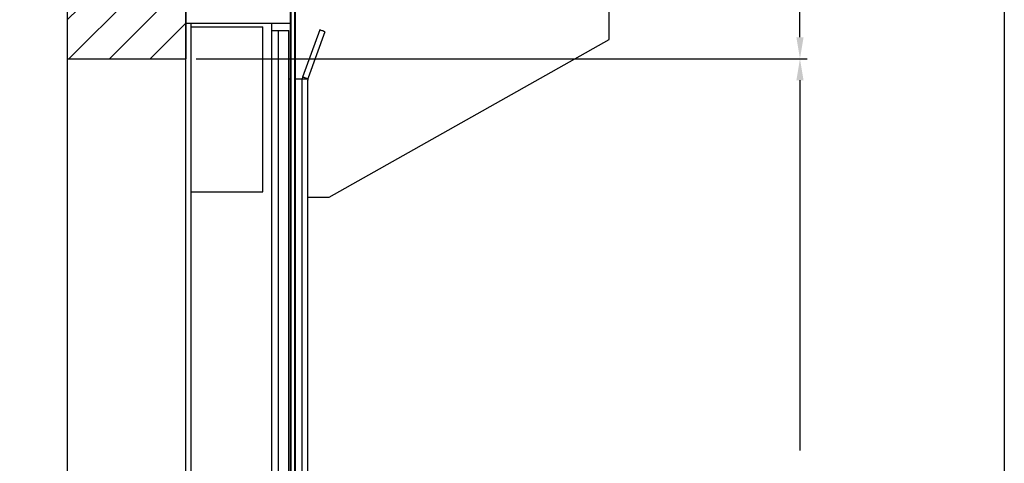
# Model space of a CAD drawing. Header units: inches. Extents: x 144.9 to 238.4, y 214.8 to 247.7.
# Tile 202 of 256: x 186 to 190.3, y 222.4 to 224.3. Entities that reach past the tile are written whole.
import ezdxf

# ---------------------------------------------------------------- set-up
doc = ezdxf.new("R2010")
doc.units = ezdxf.units.IN
doc.header["$LTSCALE"] = 0.25
doc.header["$MEASUREMENT"] = 0
doc.layers.add('ANNOTATIONS', color=1, linetype='Continuous')
doc.layers.add('MOTOR RH', color=7, linetype='Continuous')
doc.styles.add('ARIAL', font='arial.ttf', dxfattribs={"height": 0.09375})
doc.dimstyles.new('STANDARD$0', dxfattribs={"dimtxt": 0.09375, "dimasz": 0.09375, "dimexe": 0.03125, "dimexo": 0.046875, "dimgap": 0.09, "dimtad": 0, "dimtih": 1, "dimtoh": 1, "dimdec": 4, "dimzin": 0, "dimdsep": 46, "dimtxsty": 'ARIAL', "dimcen": 0.09, "dimadec": 0, "dimazin": 0, "dimtfac": 1, "dimtdec": 4, "dimtofl": 0, "dimtmove": 0, "dimatfit": 1, "dimfxl": 1, "dimtolj": 1, "dimtzin": 0, "dimarcsym": 0})

# ---------------------------------------------------------------- blocks, each defined once
blk = doc.blocks.new('*D37')
at = {"layer": 'ANNOTATIONS', "color": 0, "lineweight": -2, "transparency": 16777216}
for p, q in [((187.6288, 224.1521), (189.4644, 224.1521)), ((189.4331, 224.0583), (189.4331, 222.4467)), ((189.4331, 220.4002), (189.4331, 222.0118)), ((187.383, 220.3064), (189.4644, 220.3064))]:
    blk.add_line(p, q, dxfattribs=at)
at = {"layer": 'ANNOTATIONS', "color": 0, "transparency": 16777216}
for points in [[(189.4175, 224.0583), (189.4488, 224.0583), (189.4331, 224.1521)], [(189.4175, 220.4002), (189.4488, 220.4002), (189.4331, 220.3064)]]:
    blk.add_solid(points, dxfattribs=at)
at = {"layer": 'defpoints', "color": 0, "transparency": 16777216}
for p in [(187.582, 224.1521), (189.4331, 224.1521), (187.3362, 220.3064)]:
    blk.add_point(p, dxfattribs=at)
at = {"layer": 'ANNOTATIONS', "color": 0, "transparency": 16777216, "insert": (189.4331, 222.2292), "char_height": 0.09375, "attachment_point": 5, "style": 'ARIAL'}
blk.add_mtext('\\A1;OPENING\\P HEIGHT', dxfattribs=at)
blk = doc.blocks.new('*D104')
at = {"layer": 'ANNOTATIONS', "color": 0, "lineweight": -2, "transparency": 16777216}
for p, q in [((188.6235, 225.6132), (189.4644, 225.6132)), ((189.4331, 225.5194), (189.4331, 225.0211)), ((189.4331, 224.2458), (189.4331, 224.7441)), ((186.8032, 224.1521), (189.4644, 224.1521))]:
    blk.add_line(p, q, dxfattribs=at)
at = {"layer": 'ANNOTATIONS', "color": 0, "transparency": 16777216}
for points in [[(189.4175, 225.5194), (189.4488, 225.5194), (189.4331, 225.6132)], [(189.4175, 224.2458), (189.4488, 224.2458), (189.4331, 224.1521)]]:
    blk.add_solid(points, dxfattribs=at)
at = {"layer": 'defpoints', "color": 0, "transparency": 16777216}
for p in [(188.5767, 225.6132), (189.4331, 225.6132), (186.7564, 224.1521)]:
    blk.add_point(p, dxfattribs=at)
at = {"layer": 'ANNOTATIONS', "color": 0, "transparency": 16777216, "insert": (189.4331, 224.8826), "char_height": 0.09375, "attachment_point": 5, "style": 'ARIAL'}
blk.add_mtext('\\A1;HEADROOM ', dxfattribs=at)

msp = doc.modelspace()

# ---------------------------------------------------------------- hatches: boundary and pattern name
at = {"layer": 'MOTOR RH'}
h = msp.add_hatch(dxfattribs=at)
h.set_pattern_fill('ANSI31', color=256, style=0)
h.set_pattern_definition([(45, (-38.78362, 1.59358), (-0.08838835, 0.08838835), [])])
edge = h.paths.add_edge_path()
edge.add_line((186.24241, 226.69847), (186.24241, 224.15206))
edge.add_line((186.24241, 224.15206), (186.75804, 224.15206))
edge.add_line((186.75804, 226.69847), (186.75804, 224.15206))
edge = h.paths.add_edge_path()
edge.add_line((186.19603, 226.69847), (186.48313, 226.69847))
edge.add_line((186.48313, 226.69847), (186.48313, 226.62977))
edge.add_line((186.48313, 226.62977), (186.52154, 226.76313))
edge.add_line((186.52154, 226.76313), (186.52154, 226.69847))
edge.add_line((186.52154, 226.69847), (186.81674, 226.69847))

# ---------------------------------------------------------------- linework, layer by layer
at = {"layer": 'defpoints'}
msp.add_lwpolyline([(190.323, 214.75854), (169.58887, 214.75854), (169.58887, 227.49365), (190.323, 227.49365)], close=True, dxfattribs=at)
at = {"layer": 'MOTOR RH'}
for p, q in [((186.24241, 226.69847), (186.24241, 220.30642)), ((186.24241, 226.69847), (186.24241, 224.15206)), ((186.75804, 220.30642), (186.75804, 226.69847)), ((186.75804, 226.69847), (186.75804, 224.15206)), ((187.21741, 220.45897), (187.21741, 224.98617)), ((187.23304, 220.32316), (187.23304, 224.98611)), ((187.21429, 220.92772), (187.21429, 224.56053)), ((187.23616, 220.92772), (187.23616, 224.56053)), ((188.60179, 224.23611), (188.60179, 224.35906)), ((186.75804, 224.30643), (187.21429, 224.30643)), ((186.78148, 220.30642), (186.78148, 224.30643)), ((187.13304, 220.62289), (187.13304, 224.30643)), ((186.78148, 224.2908), (187.09398, 224.2908)), ((187.09398, 223.57205), (187.09398, 224.2908)), ((187.13304, 224.27486), (187.20704, 224.27486)), ((187.16038, 224.27486), (187.16038, 220.68186)), ((187.20704, 220.78222), (187.20704, 224.27486)), ((187.34208, 224.27781), (187.26726, 224.07225)), ((187.36411, 224.2698), (187.29117, 224.06942)), ((187.38304, 223.54861), (188.60179, 224.23611)), ((186.24241, 224.15206), (186.75804, 224.15206)), ((187.20704, 224.06424), (187.21429, 224.06424)), ((187.23616, 224.06424), (187.28929, 224.06424)), ((187.26726, 224.07225), (187.26585, 224.06424)), ((187.26585, 220.67776), (187.26585, 224.06424)), ((187.28929, 224.06424), (187.28976, 224.06415)), ((187.28976, 224.06415), (187.28929, 224.05873)), ((187.28929, 220.7008), (187.28929, 224.05873)), ((187.29117, 224.06942), (187.28976, 224.06415)), ((186.78148, 223.57205), (187.09398, 223.57205)), ((187.28929, 223.54861), (187.38304, 223.54861))]:
    msp.add_line(p, q, dxfattribs=at)
at = {"layer": 'MOTOR RH', "flags": 128}
for points in [[(187.36411, 224.2698), (187.35981, 224.27136), (187.35568, 224.27286), (187.35187, 224.27425), (187.34853, 224.27546), (187.34579, 224.27646), (187.34376, 224.2772), (187.3425, 224.27766), (187.34208, 224.27781)], [(187.28929, 224.06424), (187.28499, 224.0658), (187.28086, 224.06731), (187.27705, 224.06869), (187.27371, 224.06991), (187.27098, 224.0709), (187.26894, 224.07164), (187.26769, 224.0721), (187.26726, 224.07225)]]:
    msp.add_lwpolyline(points, dxfattribs=at)

# ---------------------------------------------------------------- dimensions: what is measured, and where the dimension line sits
at = {"layer": 'ANNOTATIONS'}
dim = msp.add_linear_dim(base=(189.43314, 225.61317), p1=(186.75636, 224.15206), p2=(188.57667, 225.61317), angle=90, text='HEADROOM ', dimstyle='STANDARD$0', dxfattribs=at)
dim.commit()
dim.dimension.update_dxf_attribs({"geometry": '*D104', "text_midpoint": (189.43314, 224.88262), "dimtype": 160})
dim = msp.add_linear_dim(base=(189.43314, 224.15206), p1=(187.33616, 220.30642), p2=(187.58196, 224.15206), angle=90, text='OPENING\\P HEIGHT', dimstyle='STANDARD$0', dxfattribs=at)
dim.commit()
dim.dimension.update_dxf_attribs({"geometry": '*D37', "text_midpoint": (189.43314, 222.22924)})

doc.saveas('drawing.dxf')
